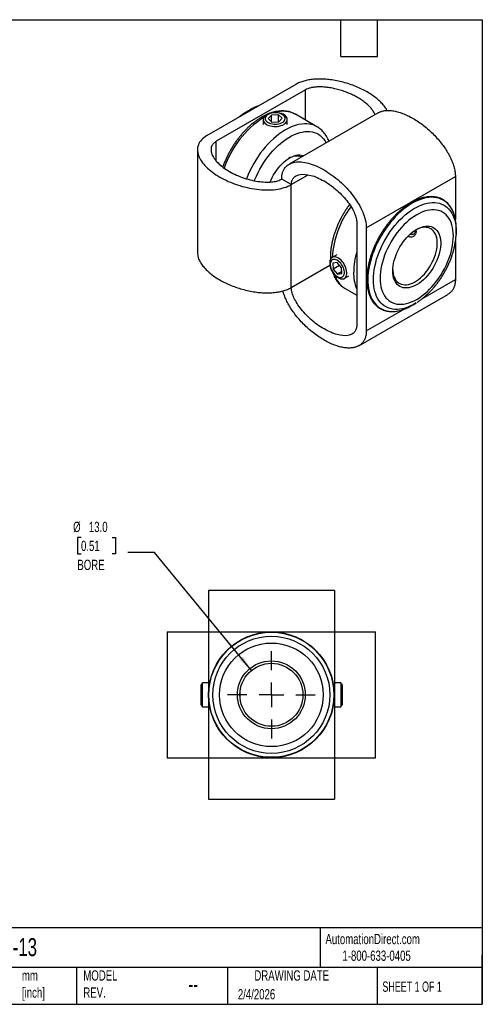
# Model space of a CAD drawing. Header units: millimetres. Extents: x 6 to 273, y 6 to 210.
# Tile 2 of 2: x 178 to 273, y 6 to 210. Entities that reach past the tile are written whole.
import ezdxf

# ---------------------------------------------------------------- set-up
doc = ezdxf.new("R2010")
doc.units = ezdxf.units.MM
doc.linetypes.add('SLD-Center', pattern=[19.05, 15.24, -1.27, 1.27, -1.27])
doc.linetypes.add('SLD-Solid', pattern=[0])
doc.layers.add('CENTER', color=40, linetype='SLD-Center')
doc.layers.add('DIMENSIONS', color=140, linetype='SLD-Solid', lineweight=25)
doc.layers.add('TEXT', color=140, linetype='SLD-Solid', lineweight=25)
doc.styles.add('SLDTEXTSTYLE0', font='TXT', dxfattribs={"width": 0.7})
doc.styles.add('SLDTEXTSTYLE1', font='TXT', dxfattribs={"width": 0.65})
doc.dimstyles.new('SLDDIMSTYLE3', dxfattribs={"dimtxt": 2.158008, "dimasz": 3.302, "dimexe": 0, "dimexo": 0.0625, "dimgap": 0.539502, "dimtad": 0, "dimtih": 1, "dimtoh": 1, "dimdec": 1, "dimrnd": 1e-09, "dimzin": 4, "dimdsep": 46, "dimtxsty": 'SLDTEXTSTYLE0', "dimsah": 1, "dimcen": 0, "dimadec": 0, "dimazin": 1, "dimtfac": 1, "dimtdec": 1, "dimtofl": 0, "dimtmove": 0, "dimatfit": 3, "dimfxl": 0, "dimfrac": 2, "dimtolj": 1, "dimtzin": 12, "dimarcsym": 0})

# ---------------------------------------------------------------- blocks, each defined once
blk = doc.blocks.new('_D_3')
at = {"layer": 'DIMENSIONS'}
for p, q in [((190.25, 102.72), (189.52, 102.72)), ((189.52, 102.72), (189.52, 99.29)), ((196.66, 102.72), (197.39, 102.72)), ((197.39, 102.72), (197.39, 99.29)), ((205.44, 99.58), (199.88, 99.58)), ((225.41, 75.24), (205.44, 99.58)), ((189.52, 99.29), (190.25, 99.29)), ((197.39, 99.29), (196.66, 99.29))]:
    blk.add_line(p, q, dxfattribs=at)
blk.add_solid([(225.41, 75.24), (223.71, 78.12), (222.92, 77.47)], dxfattribs=at)
at = {"layer": 'DIMENSIONS', "char_height": 2.117, "attachment_point": 1, "style": 'SLDTEXTSTYLE0'}
for s, insert in [('%%c', (188.62, 105.93)), ('13.0', (191.88, 105.93)), ('0.51', (190.25, 102.02)), ('BORE', (189.5, 98.1))]:
    blk.add_mtext(s, dxfattribs=dict(at, insert=insert))
blk = doc.blocks.new('SW_CENTERMARKSYMBOL_1')
at = {"layer": 'CENTER', "color": 0}
for p, q in [((0, 5.08), (0, 9.04)), ((0, 0), (0, 2.54)), ((-5.08, 0), (-9.04, 0)), ((0, 0), (-2.54, 0)), ((0, 0), (0, -2.54)), ((0, 0), (2.54, 0)), ((5.08, 0), (9.04, 0)), ((0, -5.08), (0, -9.04))]:
    blk.add_line(p, q, dxfattribs=at)

msp = doc.modelspace()

# ---------------------------------------------------------------- linework, layer by layer
for p, q in [((234.56, 196.2), (216.17, 185.59)), ((236.54, 195.06), (218.15, 184.45)), ((236.54, 188.84), (236.54, 195.06)), ((224.79, 190.76), (224.25, 190.42)), ((229.54, 189.87), (228.87, 189.13)), ((228.87, 189.13), (229.65, 188.43)), ((230.98, 189.91), (229.54, 189.87)), ((229.54, 188.53), (229.54, 189.87)), ((231.76, 189.21), (230.98, 189.91)), ((230.98, 188.46), (230.98, 189.91)), ((231.09, 188.47), (231.76, 189.21)), ((251.58, 190.34), (233.19, 179.73)), ((234.46, 190.04), (234.48, 190.03)), ((238.93, 187.46), (234.48, 190.03)), ((227.81, 188.96), (227.81, 187.94)), ((229.65, 188.43), (231.09, 188.47)), ((232.81, 187.94), (232.81, 188.96)), ((218.15, 180.39), (218.15, 184.45)), ((214.28, 182.72), (214.28, 161.49)), ((233.64, 175.51), (237.15, 177.53)), ((249.12, 166.57), (267.51, 177.18)), ((267.51, 177.18), (267.51, 168.34)), ((233.64, 175.51), (231.66, 176.65)), ((233.64, 154.28), (233.64, 175.51)), ((247.14, 167.71), (247.14, 146.48)), ((249.12, 166.57), (249.12, 145.34)), ((258.19, 165.31), (258.29, 165.25)), ((267.66, 165.73), (267.65, 165.18)), ((267.66, 165.37), (267.68, 166)), ((267.51, 163.76), (267.51, 155.95)), ((243.01, 161.02), (242.07, 160.48)), ((233.64, 154.28), (241.6, 158.87)), ((243.11, 159.41), (242.24, 159.29)), ((242.24, 159.29), (242.27, 158.09)), ((243.58, 158.85), (242.27, 158.09)), ((244.01, 158.34), (243.11, 159.41)), ((242.27, 158.09), (243.17, 157.02)), ((244.03, 157.51), (243.17, 157.02)), ((243.17, 157.02), (244.04, 157.14)), ((244.04, 157.14), (244.01, 158.34)), ((244.57, 156.15), (245.51, 156.69)), ((260.74, 152.04), (267.51, 155.95)), ((244.74, 154.08), (247.14, 152.7)), ((247.59, 142.26), (265.97, 152.87)), ((258.89, 150.78), (259.43, 151.11)), ((249.12, 145.34), (256.78, 149.76)), ((242.53, 91.72), (216.53, 91.72)), ((208.03, 83.22), (208.03, 57.22)), ((216.53, 83.22), (216.53, 57.22)), ((216.53, 83.22), (242.53, 83.22)), ((242.53, 83.22), (242.53, 57.22)), ((251.03, 57.22), (251.03, 83.22)), ((215.33, 72.72), (215.07, 72.27)), ((215.07, 68.16), (215.07, 72.27)), ((216.53, 72.72), (215.33, 72.72)), ((215.33, 67.72), (215.33, 72.72)), ((243.89, 72.72), (242.53, 72.72)), ((244.15, 72.27), (243.89, 72.72)), ((243.89, 72.72), (243.89, 67.72)), ((244.15, 72.27), (244.15, 68.16)), ((223.07, 69.48), (223.07, 70.96)), ((215.07, 68.16), (215.33, 67.72)), ((215.33, 67.72), (216.53, 67.72)), ((242.53, 67.72), (243.89, 67.72)), ((243.89, 67.72), (244.15, 68.16)), ((216.53, 57.22), (242.53, 57.22)), ((216.53, 48.72), (242.53, 48.72))]:
    msp.add_line(p, q)
at = {"flags": 128}
for points in [[(230.2, 190.4), (229.83, 190.38), (229.47, 190.32), (229.13, 190.23), (228.82, 190.12), (228.53, 189.97), (228.29, 189.81), (228.1, 189.63), (227.95, 189.43), (227.85, 189.22), (227.81, 189.01), (227.83, 188.79), (227.9, 188.58), (228.03, 188.37), (228.2, 188.18), (228.43, 188.01), (228.69, 187.86), (229, 187.73), (229.33, 187.63), (229.68, 187.56), (230.05, 187.53), (230.42, 187.52), (230.79, 187.54), (231.15, 187.6), (231.5, 187.69), (231.81, 187.8), (232.09, 187.95), (232.33, 188.11), (232.53, 188.29), (232.68, 188.49), (232.77, 188.7), (232.81, 188.92), (232.8, 189.13), (232.72, 189.34), (232.6, 189.55), (232.42, 189.74), (232.2, 189.91), (231.93, 190.06), (231.63, 190.19), (231.3, 190.29), (230.95, 190.36), (230.58, 190.4), (230.2, 190.4)], [(230.22, 190.36), (229.89, 190.33), (229.56, 190.27), (229.26, 190.19), (228.98, 190.07), (228.74, 189.93), (228.55, 189.77), (228.4, 189.6), (228.3, 189.41), (228.26, 189.22), (228.27, 189.02), (228.35, 188.83), (228.47, 188.65), (228.64, 188.48), (228.86, 188.33), (229.12, 188.2), (229.42, 188.1), (229.73, 188.03), (230.06, 187.99), (230.4, 187.98), (230.74, 188.01), (231.06, 188.07), (231.37, 188.15), (231.65, 188.27), (231.88, 188.41), (232.08, 188.57), (232.23, 188.74), (232.33, 188.93), (232.37, 189.12), (232.35, 189.32), (232.28, 189.51), (232.16, 189.69), (231.98, 189.86), (231.76, 190.01), (231.5, 190.14), (231.21, 190.24), (230.89, 190.31), (230.56, 190.35), (230.22, 190.36)], [(238.93, 187.46), (238.77, 187.55), (238.33, 187.75), (237.86, 187.9), (237.37, 188), (236.86, 188.06), (236.33, 188.06), (235.78, 188.02), (235.22, 187.92), (234.65, 187.78), (234.06, 187.59), (233.47, 187.35), (232.88, 187.06), (232.29, 186.73), (231.69, 186.35), (231.1, 185.93), (230.51, 185.47), (229.94, 184.97), (229.37, 184.44), (228.81, 183.87), (228.27, 183.26), (227.75, 182.63), (227.25, 181.97), (226.77, 181.29), (226.31, 180.58), (225.88, 179.86), (225.48, 179.12), (225.1, 178.37), (224.76, 177.61), (224.45, 176.85), (224.4, 176.72)], [(226.04, 176.3), (226.13, 176.54), (226.43, 177.26), (226.77, 177.98), (227.14, 178.68), (227.53, 179.37), (227.96, 180.05), (228.4, 180.71), (228.87, 181.34), (229.36, 181.95), (229.86, 182.52), (230.39, 183.07), (230.92, 183.59), (231.47, 184.06), (232.02, 184.5), (232.58, 184.9), (233.14, 185.26), (233.71, 185.58), (234.27, 185.85), (234.82, 186.07), (235.37, 186.24), (235.91, 186.37), (236.44, 186.45), (236.96, 186.48), (237.45, 186.46), (237.93, 186.39), (238.39, 186.28), (238.82, 186.11), (239.23, 185.9), (239.61, 185.64), (239.97, 185.34), (240.29, 184.99), (240.58, 184.6), (240.84, 184.17), (240.85, 184.14)], [(229.3, 176.06), (229.47, 176.47), (229.72, 177), (230, 177.52), (230.3, 178.03), (230.63, 178.52), (230.98, 178.98), (231.36, 179.42), (231.74, 179.82), (232.14, 180.19), (232.55, 180.53), (232.97, 180.82), (233.39, 181.08), (233.81, 181.28), (234.22, 181.45), (234.62, 181.56), (235.02, 181.63), (235.4, 181.64), (235.76, 181.61), (236.1, 181.53), (236.22, 181.49)], [(267.17, 169.56), (267.16, 169.6), (266.94, 170.11), (266.69, 170.58), (266.41, 171.02), (266.09, 171.41), (265.74, 171.76), (265.37, 172.06), (264.96, 172.32), (264.52, 172.54), (264.06, 172.7), (263.58, 172.81), (263.08, 172.88), (262.55, 172.9), (262.02, 172.87), (261.46, 172.78), (260.9, 172.65), (260.32, 172.47), (259.74, 172.25), (259.15, 171.97), (258.56, 171.66)], [(258.56, 171.66), (257.97, 171.29), (257.38, 170.89), (256.8, 170.44), (256.22, 169.95), (255.65, 169.43), (255.1, 168.87), (254.56, 168.28), (254.04, 167.66), (253.53, 167.01), (253.05, 166.34), (252.59, 165.65), (252.16, 164.93), (251.75, 164.21), (251.37, 163.46), (251.02, 162.71), (250.71, 161.95), (250.42, 161.19), (250.17, 160.43), (249.96, 159.67), (249.78, 158.91), (249.63, 158.17), (249.53, 157.44), (249.46, 156.72), (249.43, 156.02), (249.44, 155.35), (249.49, 154.69), (249.58, 154.07), (249.7, 153.47), (249.86, 152.91), (250.06, 152.38), (250.29, 151.88), (250.56, 151.43), (250.86, 151.02), (251.19, 150.65), (251.56, 150.32), (251.95, 150.04), (252.37, 149.8), (252.82, 149.61), (253.29, 149.47), (253.78, 149.38), (254.3, 149.34), (254.83, 149.35), (255.38, 149.41), (255.66, 149.45)], [(259.43, 151.11), (259.41, 151.1), (258.83, 150.77), (258.26, 150.48), (257.7, 150.25), (257.14, 150.05), (256.59, 149.91), (256.05, 149.82), (255.52, 149.77), (255.01, 149.77), (254.52, 149.83), (254.05, 149.93), (253.6, 150.08), (253.18, 150.27), (252.78, 150.52), (252.42, 150.81), (252.08, 151.15), (251.77, 151.52), (251.5, 151.94), (251.25, 152.4), (251.05, 152.9), (250.88, 153.43), (250.75, 154), (250.65, 154.59), (250.6, 155.21), (250.58, 155.86), (250.6, 156.53), (250.65, 157.22), (250.75, 157.93), (250.88, 158.64), (251.05, 159.37), (251.25, 160.1), (251.5, 160.84), (251.77, 161.58), (252.08, 162.31), (252.42, 163.04), (252.78, 163.75), (253.18, 164.46), (253.6, 165.14), (254.05, 165.81), (254.52, 166.46), (255.01, 167.07), (255.52, 167.67), (256.05, 168.23), (256.59, 168.75), (257.14, 169.25), (257.7, 169.7), (258.26, 170.12), (258.83, 170.49), (259.41, 170.82), (259.97, 171.1), (260.54, 171.34), (261.1, 171.53), (261.65, 171.68), (262.19, 171.77), (262.72, 171.82), (263.23, 171.81), (263.72, 171.76), (264.19, 171.66), (264.64, 171.51), (265.06, 171.31), (265.46, 171.07), (265.82, 170.78), (266.16, 170.44), (266.47, 170.06), (266.74, 169.64), (266.98, 169.19), (267.19, 168.69), (267.36, 168.16), (267.49, 167.59), (267.59, 167), (267.64, 166.37), (267.66, 165.73), (267.66, 165.73)], [(251.96, 156.2), (251.98, 155.59), (252.03, 155), (252.13, 154.44), (252.26, 153.92), (252.43, 153.42), (252.64, 152.97), (252.88, 152.55), (253.16, 152.17), (253.46, 151.84), (253.8, 151.55), (254.17, 151.31), (254.57, 151.11), (254.99, 150.96), (255.43, 150.86), (255.89, 150.81), (256.38, 150.81), (256.87, 150.86), (257.39, 150.96), (257.91, 151.11), (258.44, 151.3), (258.98, 151.55), (259.52, 151.83), (260.06, 152.17), (260.59, 152.54), (261.12, 152.96), (261.65, 153.42), (262.16, 153.91), (262.66, 154.44), (263.14, 154.99), (263.6, 155.58), (264.05, 156.19), (264.47, 156.82), (264.86, 157.48), (265.23, 158.15), (265.57, 158.83), (265.88, 159.52), (266.15, 160.21), (266.39, 160.91), (266.6, 161.6), (266.77, 162.29), (266.9, 162.97), (267, 163.64), (267.06, 164.3), (267.08, 164.93), (267.06, 165.54), (267, 166.13), (266.9, 166.69), (266.77, 167.21), (266.6, 167.7), (266.39, 168.16), (266.15, 168.58), (265.88, 168.96), (265.57, 169.29), (265.23, 169.58), (264.86, 169.82), (264.47, 170.02), (264.05, 170.17), (263.6, 170.27), (263.14, 170.32), (262.66, 170.32), (262.16, 170.27), (261.65, 170.17), (261.12, 170.02), (260.59, 169.83), (260.06, 169.58), (259.52, 169.3), (258.98, 168.96), (258.44, 168.59), (257.91, 168.17), (257.39, 167.71), (256.87, 167.22), (256.38, 166.69), (255.89, 166.14), (255.43, 165.55), (254.99, 164.94), (254.57, 164.3), (254.17, 163.65), (253.8, 162.98), (253.46, 162.3), (253.16, 161.61), (252.88, 160.92), (252.64, 160.22), (252.43, 159.53), (252.26, 158.84), (252.13, 158.16), (252.03, 157.49), (251.98, 156.83), (251.96, 156.2)], [(254.57, 157.71), (254.59, 158.22), (254.64, 158.76), (254.74, 159.31), (254.87, 159.87), (255.04, 160.43), (255.25, 161), (255.49, 161.56), (255.76, 162.11), (256.06, 162.65), (256.38, 163.18), (256.73, 163.68), (257.11, 164.16), (257.5, 164.62), (257.9, 165.04), (258.32, 165.42), (258.75, 165.77), (259.19, 166.08), (259.63, 166.34), (260.06, 166.56), (260.5, 166.73), (260.92, 166.86), (261.33, 166.93), (261.73, 166.95), (262.12, 166.93), (262.48, 166.85), (262.82, 166.73), (263.13, 166.56), (263.42, 166.34), (263.67, 166.07), (263.89, 165.76), (264.08, 165.42), (264.23, 165.03), (264.35, 164.61), (264.42, 164.15), (264.46, 163.67), (264.46, 163.17), (264.42, 162.64), (264.35, 162.1), (264.23, 161.54), (264.08, 160.98), (263.89, 160.42), (263.67, 159.85), (263.42, 159.29), (263.13, 158.75), (262.82, 158.21), (262.48, 157.7), (262.12, 157.2), (261.73, 156.74), (261.33, 156.3), (260.92, 155.89), (260.5, 155.53), (260.06, 155.2), (259.63, 154.91), (259.19, 154.67), (258.75, 154.48), (258.32, 154.33), (257.9, 154.23), (257.5, 154.18), (257.11, 154.18), (256.73, 154.23), (256.38, 154.33), (256.06, 154.48), (255.76, 154.68), (255.49, 154.92), (255.25, 155.21), (255.04, 155.54), (254.87, 155.9), (254.74, 156.31), (254.64, 156.75), (254.59, 157.21), (254.57, 157.71)], [(254.57, 157.92), (254.59, 157.64), (254.64, 157.2), (254.74, 156.78), (254.87, 156.4), (255.04, 156.05), (255.24, 155.74), (255.47, 155.48), (255.73, 155.26), (256.03, 155.08), (256.34, 154.95), (256.69, 154.87), (257.05, 154.84), (257.43, 154.85), (257.82, 154.92), (258.23, 155.03), (258.64, 155.19), (259.06, 155.4), (259.48, 155.65), (259.89, 155.95), (260.3, 156.28), (260.7, 156.66), (261.09, 157.06), (261.46, 157.5), (261.81, 157.96), (262.14, 158.45), (262.45, 158.96), (262.73, 159.48), (262.98, 160.01), (263.19, 160.55), (263.38, 161.09), (263.53, 161.63), (263.64, 162.16), (263.72, 162.67), (263.75, 163.18), (263.75, 163.66), (263.72, 164.12), (263.64, 164.55), (263.53, 164.95), (263.38, 165.32), (263.19, 165.64), (262.98, 165.93), (262.73, 166.18), (262.45, 166.38), (262.14, 166.53), (261.81, 166.63), (261.46, 166.69), (261.09, 166.7), (260.7, 166.66), (260.3, 166.57), (259.89, 166.43), (259.48, 166.25), (259.34, 166.17)], [(259.28, 166.14), (259.27, 165.92), (259.22, 165.7), (259.14, 165.52), (259.02, 165.37), (258.86, 165.27), (258.69, 165.23), (258.49, 165.23), (258.27, 165.28), (258.2, 165.31)], [(242.49, 157), (242.73, 156.74), (242.99, 156.51), (243.25, 156.32), (243.51, 156.18), (243.77, 156.09), (244.02, 156.04), (244.26, 156.05), (244.47, 156.1), (244.66, 156.21), (244.82, 156.36), (244.94, 156.56), (245.03, 156.8), (245.08, 157.07), (245.09, 157.36), (245.06, 157.68), (244.99, 158.02), (244.89, 158.36), (244.75, 158.7), (244.58, 159.03), (244.38, 159.34), (244.16, 159.64), (243.92, 159.9), (243.66, 160.13), (243.4, 160.32), (243.13, 160.46), (242.87, 160.55), (242.62, 160.6), (242.39, 160.59), (242.18, 160.54), (241.99, 160.43), (241.83, 160.28), (241.71, 160.08), (241.62, 159.84), (241.57, 159.57), (241.56, 159.27), (241.58, 158.95), (241.65, 158.62), (241.76, 158.28), (241.9, 157.94), (242.07, 157.61), (242.27, 157.29), (242.49, 157)], [(242.46, 157.13), (242.68, 156.89), (242.91, 156.69), (243.15, 156.53), (243.39, 156.42), (243.62, 156.35), (243.84, 156.34), (244.04, 156.38), (244.22, 156.46), (244.36, 156.6), (244.47, 156.78), (244.55, 157), (244.59, 157.25), (244.59, 157.52), (244.55, 157.82), (244.47, 158.13), (244.35, 158.44), (244.21, 158.74), (244.03, 159.03), (243.83, 159.3), (243.61, 159.54), (243.37, 159.74), (243.13, 159.9), (242.9, 160.01), (242.66, 160.07), (242.44, 160.09), (242.24, 160.05), (242.07, 159.96), (241.92, 159.83), (241.81, 159.65), (241.73, 159.43), (241.69, 159.18), (241.69, 158.9), (241.73, 158.61), (241.81, 158.3), (241.93, 157.99), (242.08, 157.69), (242.25, 157.4), (242.46, 157.13)]]:
    msp.add_lwpolyline(points, dxfattribs=at)
for radius in [12.97, 12.9, 12.08, 10.69, 7, 6.5]:
    msp.add_circle((229.53, 70.22), radius)
for centre, radius, start, end in [((230.3, 182.12), 10.24, 109.3712, 120.3654), ((238.79, 172.53), 20.03, 122.9423, 161.4424), ((231.37, 178.99), 13.47, 121.9213, 128.7631), ((232.26, 178.73), 14.16, 120.2636, 129.0302), ((231.98, 185.33), 5.32, 62.3113, 107.5544), ((234.73, 178.29), 3.09, 71.1197, 121.9108), ((261.75, 159.14), 19.73, 143.1459, 176.1107), ((258.1, 166.46), 9.59, 357.2283, 18.8409), ((262.22, 157.28), 15.71, 163.6239, 179.337), ((247.44, 158.47), 5.15, 196.9249, 238.3921), ((255.52, 157.28), 9.02, 178.8444, 201.6886), ((253.57, 159.14), 9.91, 282.208, 302.4644)]:
    msp.add_arc(centre, radius, start, end)
for points, knots in [([(253.4, 190.8), (253.37, 190.87), (253.22, 191.2), (252.79, 191.78), (252.12, 192.54), (251.3, 193.28), (250.36, 193.98), (249.31, 194.64), (248.17, 195.24), (246.96, 195.79), (245.68, 196.26), (244.37, 196.65), (243.03, 196.96), (241.74, 197.17), (240.52, 197.28), (239.39, 197.31), (238.29, 197.26), (237.24, 197.13), (236.24, 196.91), (235.33, 196.61), (234.81, 196.34), (234.56, 196.2)], [0, 0, 0, 0, 0.014262, 0.0733806, 0.1341378, 0.1962308, 0.2592545, 0.3227559, 0.3862573, 0.4492809, 0.511374, 0.5721312, 0.6312498, 0.6885279, 0.7361281, 0.7823744, 0.8273778, 0.8713921, 0.9146602, 0.957448, 1, 1, 1, 1]), ([(250.91, 189.95), (250.83, 190.13), (250.66, 190.52), (250.24, 191.12), (249.69, 191.74), (249.01, 192.35), (248.22, 192.94), (247.33, 193.5), (246.37, 194.01), (245.35, 194.46), (244.29, 194.85), (243.21, 195.18), (242.14, 195.42), (241.1, 195.59), (240.12, 195.68), (239.2, 195.69), (238.38, 195.63), (237.66, 195.5), (237.03, 195.31), (236.7, 195.14), (236.54, 195.06)], [0, 0, 0, 0, 0.049244, 0.108934, 0.171794, 0.23714, 0.304169, 0.372048, 0.439928, 0.506957, 0.572303, 0.635163, 0.694853, 0.750764, 0.80241, 0.849547, 0.89221, 0.930809, 0.966272, 1, 1, 1, 1]), ([(228.48, 189.92), (228.47, 189.92), (228.28, 189.84), (227.88, 189.63), (227.3, 189.3), (226.73, 188.93), (226.16, 188.53), (225.6, 188.08), (225.04, 187.6), (224.5, 187.09), (223.97, 186.55), (223.46, 185.98), (222.97, 185.39), (222.49, 184.77), (222.03, 184.13), (221.6, 183.46), (221.19, 182.79), (220.8, 182.09), (220.44, 181.39), (220.11, 180.67), (219.8, 179.95), (219.6, 179.44), (219.51, 179.17), (219.5, 179.14)], [0, 0, 0, 0, 0.001466, 0.053849, 0.106297, 0.158759, 0.2112, 0.263604, 0.315959, 0.368265, 0.420521, 0.472732, 0.524903, 0.57704, 0.629151, 0.681244, 0.733327, 0.785408, 0.837494, 0.889593, 0.941711, 0.993859, 1, 1, 1, 1]), ([(224.25, 190.42), (224.15, 190.36), (223.86, 190.18), (223.42, 189.87), (223.08, 189.61), (222.93, 189.49)], [0, 0, 0, 0, 0.2185518, 0.6576828, 1, 1, 1, 1]), ([(234.45, 190.04), (234.39, 190.08), (234.18, 190.2), (233.81, 190.36), (233.34, 190.52), (232.86, 190.63), (232.35, 190.7), (231.83, 190.72), (231.3, 190.7), (230.75, 190.64), (230.19, 190.52), (229.77, 190.42), (229.55, 190.34), (229.51, 190.33)], [0, 0, 0, 0, 0.047124, 0.148512, 0.249961, 0.351793, 0.454285, 0.557635, 0.661948, 0.767233, 0.873411, 0.980346, 1, 1, 1, 1]), ([(251.58, 190.33), (251.75, 190.42), (252.12, 190.61), (252.8, 190.78), (253.62, 190.84), (254.56, 190.77), (255.56, 190.56), (256.6, 190.22), (257.68, 189.76), (258.77, 189.18), (259.87, 188.5), (260.95, 187.71), (261.99, 186.85), (262.99, 185.9), (263.93, 184.89), (264.75, 183.88), (265.46, 182.89), (266.05, 181.92), (266.56, 180.94), (266.97, 179.96), (267.27, 179), (267.47, 178.05), (267.49, 177.47), (267.51, 177.18)], [0, 0, 0, 0, 0.035689, 0.077777, 0.128421, 0.180693, 0.234414, 0.289316, 0.345041, 0.401188, 0.457336, 0.51306, 0.567962, 0.621683, 0.673955, 0.7246, 0.766687, 0.807578, 0.847369, 0.886286, 0.924544, 0.962376, 1, 1, 1, 1]), ([(241.39, 184.46), (241.39, 184.46), (241.33, 184.65), (241.17, 184.99), (240.91, 185.49), (240.61, 185.94), (240.28, 186.36), (239.92, 186.73), (239.53, 187.06), (239.2, 187.31), (238.99, 187.42), (238.92, 187.46)], [0, 0, 0, 0, 0.000836, 0.13996, 0.277758, 0.413996, 0.548558, 0.681475, 0.812935, 0.943261, 1, 1, 1, 1]), ([(216.17, 185.59), (215.74, 185.34), (215.38, 185.06), (214.81, 184.43), (214.6, 184.1), (214.19, 183.04), (214.22, 182.27), (214.8, 180.71), (215.34, 179.93), (216.84, 178.43), (217.8, 177.71), (219.99, 176.44), (221.23, 175.89), (223.83, 175.03), (225.19, 174.71), (227.88, 174.38), (229.21, 174.36), (231.05, 174.6), (231.63, 174.72), (232.71, 175.05), (233.21, 175.26), (233.64, 175.51)], [0, 0, 0, 0, 0.19635, 0.19635, 0.392699, 0.392699, 0.785398, 0.785398, 1.178097, 1.178097, 1.570796, 1.570796, 1.963495, 1.963495, 2.356194, 2.356194, 2.748894, 2.748894, 2.945243, 2.945243, 3.141593, 3.141593, 3.141593, 3.141593]), ([(218.15, 184.45), (217.92, 184.31), (217.73, 184.16), (217.41, 183.81), (217.28, 183.62), (217.11, 183.17), (217.07, 182.93), (217.08, 182.4), (217.14, 182.12), (217.47, 181.24), (217.9, 180.61), (219.14, 179.36), (219.94, 178.76), (221.8, 177.68), (222.85, 177.22), (225, 176.5), (226.1, 176.25), (227.63, 176.07), (228.12, 176.03), (229.03, 176.03), (229.45, 176.05), (230.22, 176.15), (230.56, 176.22), (231.16, 176.41), (231.43, 176.52), (231.66, 176.65)], [0, 0, 0, 0, 0.19635, 0.19635, 0.392699, 0.392699, 0.589049, 0.589049, 0.785398, 0.785398, 1.178097, 1.178097, 1.570796, 1.570796, 1.963495, 1.963495, 2.356194, 2.356194, 2.552544, 2.552544, 2.748894, 2.748894, 2.945243, 2.945243, 3.141593, 3.141593, 3.141593, 3.141593]), ([(231.66, 176.65), (231.66, 177.14), (231.72, 177.6), (231.98, 178.41), (232.16, 178.76), (232.88, 179.64), (233.56, 180), (235.19, 180.28), (236.14, 180.2), (238.19, 179.65), (239.29, 179.18), (241.49, 177.92), (242.58, 177.12), (244.63, 175.3), (245.59, 174.28), (247.22, 172.11), (247.9, 170.97), (248.62, 169.26), (248.8, 168.69), (249.06, 167.59), (249.12, 167.06), (249.12, 166.57)], [0, 0, 0, 0, 0.19635, 0.19635, 0.392699, 0.392699, 0.785398, 0.785398, 1.178097, 1.178097, 1.570796, 1.570796, 1.963495, 1.963495, 2.356194, 2.356194, 2.748894, 2.748894, 2.945243, 2.945243, 3.141593, 3.141593, 3.141593, 3.141593]), ([(233.64, 175.51), (233.64, 175.77), (233.67, 176.02), (233.81, 176.47), (233.92, 176.68), (234.22, 177.04), (234.41, 177.2), (234.87, 177.45), (235.14, 177.55), (236.07, 177.7), (236.84, 177.65), (238.53, 177.2), (239.46, 176.8), (241.32, 175.73), (242.25, 175.05), (243.94, 173.55), (244.71, 172.72), (245.63, 171.49), (245.91, 171.08), (246.37, 170.3), (246.56, 169.92), (246.86, 169.21), (246.97, 168.87), (247.11, 168.26), (247.14, 167.97), (247.14, 167.71)], [0, 0, 0, 0, 0.19635, 0.19635, 0.392699, 0.392699, 0.589049, 0.589049, 0.785398, 0.785398, 1.178097, 1.178097, 1.570796, 1.570796, 1.963495, 1.963495, 2.356194, 2.356194, 2.552544, 2.552544, 2.748894, 2.748894, 2.945243, 2.945243, 3.141593, 3.141593, 3.141593, 3.141593]), ([(267.16, 169.59), (267.15, 169.64), (267.07, 169.87), (266.9, 170.23), (266.66, 170.69), (266.38, 171.11), (266.08, 171.49), (265.74, 171.83), (265.38, 172.13), (264.99, 172.39), (264.58, 172.6), (264.14, 172.78), (263.69, 172.91), (263.21, 172.99), (262.72, 173.03), (262.21, 173.03), (261.69, 172.98), (261.15, 172.89), (260.61, 172.76), (260.05, 172.58), (259.49, 172.35), (258.93, 172.09), (258.55, 171.88), (258.36, 171.77)], [0, 0, 0, 0, 0.014085, 0.063657, 0.113146, 0.16253, 0.21179, 0.26092, 0.309927, 0.358839, 0.407696, 0.456544, 0.505423, 0.554379, 0.603444, 0.652631, 0.70194, 0.751358, 0.800863, 0.850434, 0.90005, 0.949694, 1, 1, 1, 1]), ([(245.66, 171.42), (245.65, 171.39), (245.47, 171.16), (245.15, 170.71), (244.72, 170.04), (244.31, 169.36), (243.92, 168.67), (243.57, 167.97), (243.24, 167.25), (242.93, 166.53), (242.66, 165.8), (242.42, 165.07), (242.22, 164.34), (242.04, 163.61), (241.9, 162.89), (241.8, 162.18), (241.73, 161.48), (241.7, 160.93), (241.7, 160.49), (241.7, 160.24), (241.71, 160.08), (241.71, 160.04)], [0, 0, 0, 0, 0.006864, 0.068285, 0.129679, 0.191057, 0.252434, 0.31382, 0.375227, 0.436668, 0.498157, 0.559706, 0.62133, 0.683038, 0.744842, 0.806748, 0.868759, 0.93087, 0.954958, 0.988027, 1, 1, 1, 1]), ([(258.36, 171.77), (258.26, 171.72), (257.97, 171.55), (257.5, 171.24), (256.94, 170.83), (256.38, 170.39), (255.84, 169.92), (255.3, 169.41), (254.78, 168.87), (254.27, 168.31), (253.77, 167.71), (253.3, 167.1), (252.84, 166.46), (252.4, 165.8), (251.99, 165.12), (251.6, 164.43), (251.23, 163.73), (250.9, 163.02), (250.59, 162.3), (250.31, 161.58), (250.06, 160.85), (249.84, 160.13), (249.65, 159.41), (249.5, 158.69), (249.38, 157.99), (249.29, 157.3), (249.24, 156.62), (249.22, 155.96), (249.24, 155.31), (249.29, 154.69), (249.38, 154.1), (249.5, 153.53), (249.66, 152.98), (249.85, 152.47), (250.07, 151.99), (250.32, 151.55), (250.61, 151.14), (250.92, 150.77), (251.27, 150.44), (251.64, 150.15), (252.03, 149.91), (252.45, 149.7), (252.89, 149.54), (253.35, 149.42), (253.83, 149.35), (254.33, 149.32), (254.84, 149.33), (255.28, 149.38), (255.54, 149.43), (255.63, 149.45)], [0, 0, 0, 0, 0.011495, 0.03331, 0.055123, 0.076931, 0.098735, 0.120534, 0.142328, 0.164118, 0.185905, 0.207688, 0.229469, 0.251248, 0.273026, 0.294804, 0.316582, 0.338361, 0.360142, 0.381925, 0.403711, 0.425501, 0.447296, 0.469096, 0.490902, 0.512714, 0.534532, 0.556355, 0.578184, 0.600017, 0.621849, 0.643677, 0.665493, 0.687291, 0.70906, 0.730789, 0.75247, 0.774096, 0.795664, 0.817181, 0.83866, 0.860121, 0.881582, 0.903063, 0.924581, 0.94615, 0.967774, 0.98945, 1, 1, 1, 1]), ([(257.77, 164.89), (257.8, 164.87), (257.9, 164.81), (258.1, 164.76), (258.35, 164.73), (258.6, 164.76), (258.83, 164.84), (259.04, 164.97), (259.22, 165.16), (259.35, 165.39), (259.43, 165.64), (259.46, 165.91), (259.43, 166.1), (259.42, 166.2)], [0, 0, 0, 0, 0.034584, 0.128391, 0.2222172, 0.3174883, 0.4127744, 0.5127307, 0.6126751, 0.7135055, 0.8143116, 0.9056424, 1, 1, 1, 1]), ([(259.58, 151.22), (259.65, 151.26), (259.92, 151.42), (260.37, 151.75), (260.94, 152.19), (261.5, 152.67), (262.04, 153.19), (262.57, 153.73), (263.07, 154.3), (263.56, 154.89), (264.03, 155.51), (264.48, 156.15), (264.9, 156.81), (265.3, 157.49), (265.67, 158.18), (266.01, 158.88), (266.33, 159.59), (266.61, 160.31), (266.86, 161.03), (267.08, 161.76), (267.27, 162.48), (267.42, 163.21), (267.54, 163.93), (267.62, 164.58), (267.64, 164.99), (267.65, 165.17)], [0, 0, 0, 0, 0.016338, 0.061867, 0.107353, 0.152763, 0.198085, 0.243314, 0.288456, 0.333521, 0.378521, 0.423473, 0.468393, 0.513299, 0.558209, 0.603137, 0.648099, 0.693115, 0.738202, 0.783378, 0.82866, 0.87406, 0.91959, 0.965252, 1, 1, 1, 1]), ([(214.28, 161.49), (214.29, 161.3), (214.31, 160.89), (214.51, 160.21), (214.86, 159.47), (215.39, 158.7), (216.07, 157.93), (216.89, 157.2), (217.83, 156.5), (218.88, 155.84), (220.02, 155.23), (221.23, 154.69), (222.51, 154.22), (223.83, 153.83), (225.17, 153.52), (226.45, 153.31), (227.67, 153.2), (228.8, 153.17), (229.9, 153.22), (230.96, 153.35), (231.95, 153.57), (232.86, 153.87), (233.38, 154.14), (233.64, 154.28)], [0, 0, 0, 0, 0.035715, 0.077801, 0.128444, 0.180715, 0.234434, 0.289335, 0.345058, 0.401204, 0.45735, 0.513073, 0.567974, 0.621693, 0.673964, 0.724607, 0.766694, 0.807583, 0.847373, 0.886289, 0.924546, 0.962377, 1, 1, 1, 1]), ([(242.13, 157.52), (242.18, 157.38), (242.29, 157.05), (242.5, 156.57), (242.76, 156.07), (243.06, 155.62), (243.39, 155.2), (243.74, 154.82), (244.13, 154.49), (244.46, 154.24), (244.68, 154.13), (244.74, 154.09)], [0, 0, 0, 0, 0.0958865, 0.2216104, 0.3461467, 0.4692808, 0.5909021, 0.7110338, 0.8298397, 0.9476071, 1, 1, 1, 1]), ([(267.51, 155.95), (267.49, 155.67), (267.47, 155.12), (267.27, 154.41), (266.97, 153.79), (266.55, 153.29), (266.21, 152.99), (265.99, 152.89), (265.97, 152.88)], [0, 0, 0, 0, 0.190382, 0.38182, 0.575406, 0.77233, 0.973681, 1, 1, 1, 1]), ([(249.12, 145.34), (249.11, 145.06), (249.08, 144.51), (248.89, 143.79), (248.58, 143.18), (248.17, 142.67), (247.66, 142.28), (247.07, 142), (246.37, 141.82), (245.54, 141.76), (244.6, 141.83), (243.61, 142.04), (242.56, 142.38), (241.48, 142.84), (240.39, 143.42), (239.3, 144.1), (238.22, 144.89), (237.17, 145.75), (236.17, 146.7), (235.24, 147.71), (234.41, 148.72), (233.71, 149.71), (233.12, 150.68), (232.61, 151.66), (232.19, 152.63), (232.01, 153.27), (231.91, 153.58)], [0, 0, 0, 0, 0.033557, 0.067301, 0.101423, 0.136133, 0.171624, 0.208095, 0.245633, 0.290804, 0.337426, 0.385341, 0.434309, 0.48401, 0.534089, 0.584168, 0.633869, 0.682837, 0.730752, 0.777374, 0.822545, 0.860083, 0.896554, 0.932045, 0.966755, 1, 1, 1, 1]), ([(247.14, 146.48), (247.14, 146.22), (247.11, 145.97), (246.97, 145.52), (246.86, 145.31), (246.56, 144.94), (246.37, 144.78), (245.91, 144.53), (245.63, 144.44), (244.71, 144.28), (243.94, 144.34), (242.25, 144.79), (241.32, 145.19), (239.46, 146.26), (238.53, 146.94), (236.84, 148.44), (236.07, 149.27), (235.14, 150.5), (234.87, 150.9), (234.41, 151.69), (234.22, 152.07), (233.92, 152.78), (233.81, 153.11), (233.67, 153.73), (233.64, 154.01), (233.64, 154.28)], [0, 0, 0, 0, 0.19635, 0.19635, 0.392699, 0.392699, 0.589049, 0.589049, 0.785398, 0.785398, 1.178097, 1.178097, 1.570796, 1.570796, 1.963495, 1.963495, 2.356194, 2.356194, 2.552544, 2.552544, 2.748894, 2.748894, 2.945243, 2.945243, 3.141593, 3.141593, 3.141593, 3.141593]), ([(216.53, 91.72), (216.53, 91.72), (216.53, 91.52), (216.53, 90.74), (216.53, 90.16), (216.53, 88.67), (216.53, 87.75), (216.53, 86.16), (216.53, 85.6), (216.53, 84.43), (216.53, 83.82), (216.53, 83.22)], [1.570796, 1.570796, 1.570796, 1.570796, 1.963495, 1.963495, 2.356194, 2.356194, 2.748894, 2.748894, 2.945243, 2.945243, 3.141593, 3.141593, 3.141593, 3.141593]), ([(242.53, 91.72), (242.53, 91.72), (242.53, 91.52), (242.53, 90.74), (242.53, 90.16), (242.53, 88.67), (242.53, 87.75), (242.53, 86.16), (242.53, 85.6), (242.53, 84.43), (242.53, 83.82), (242.53, 83.22)], [1.570796, 1.570796, 1.570796, 1.570796, 1.963495, 1.963495, 2.356194, 2.356194, 2.748894, 2.748894, 2.945243, 2.945243, 3.141593, 3.141593, 3.141593, 3.141593]), ([(208.03, 83.22), (208.03, 83.22), (208.23, 83.22), (209.01, 83.22), (209.59, 83.22), (211.08, 83.22), (212, 83.22), (213.59, 83.22), (214.15, 83.22), (215.32, 83.22), (215.92, 83.22), (216.53, 83.22)], [1.570796, 1.570796, 1.570796, 1.570796, 1.963495, 1.963495, 2.356194, 2.356194, 2.748894, 2.748894, 2.945243, 2.945243, 3.141593, 3.141593, 3.141593, 3.141593]), ([(242.53, 83.22), (243.14, 83.22), (243.74, 83.22), (244.91, 83.22), (245.47, 83.22), (247.06, 83.22), (247.98, 83.22), (249.47, 83.22), (250.05, 83.22), (250.83, 83.22), (251.03, 83.22), (251.03, 83.22)], [0, 0, 0, 0, 0.19635, 0.19635, 0.392699, 0.392699, 0.785398, 0.785398, 1.178097, 1.178097, 1.570796, 1.570796, 1.570796, 1.570796]), ([(208.03, 57.22), (208.03, 57.22), (208.23, 57.22), (209.01, 57.22), (209.59, 57.22), (211.08, 57.22), (212, 57.22), (213.59, 57.22), (214.15, 57.22), (215.32, 57.22), (215.92, 57.22), (216.53, 57.22)], [1.570796, 1.570796, 1.570796, 1.570796, 1.963495, 1.963495, 2.356194, 2.356194, 2.748894, 2.748894, 2.945243, 2.945243, 3.141593, 3.141593, 3.141593, 3.141593]), ([(216.53, 57.22), (216.53, 56.61), (216.53, 56.01), (216.53, 54.84), (216.53, 54.28), (216.53, 52.69), (216.53, 51.77), (216.53, 50.28), (216.53, 49.7), (216.53, 48.92), (216.53, 48.72), (216.53, 48.72)], [0, 0, 0, 0, 0.19635, 0.19635, 0.392699, 0.392699, 0.785398, 0.785398, 1.178097, 1.178097, 1.570796, 1.570796, 1.570796, 1.570796]), ([(242.53, 57.22), (242.53, 56.61), (242.53, 56.01), (242.53, 54.84), (242.53, 54.28), (242.53, 52.69), (242.53, 51.77), (242.53, 50.28), (242.53, 49.7), (242.53, 48.92), (242.53, 48.72), (242.53, 48.72)], [0, 0, 0, 0, 0.19635, 0.19635, 0.392699, 0.392699, 0.785398, 0.785398, 1.178097, 1.178097, 1.570796, 1.570796, 1.570796, 1.570796]), ([(242.53, 57.22), (243.14, 57.22), (243.74, 57.22), (244.91, 57.22), (245.47, 57.22), (247.06, 57.22), (247.98, 57.22), (249.47, 57.22), (250.05, 57.22), (250.83, 57.22), (251.03, 57.22), (251.03, 57.22)], [0, 0, 0, 0, 0.19635, 0.19635, 0.392699, 0.392699, 0.785398, 0.785398, 1.178097, 1.178097, 1.570796, 1.570796, 1.570796, 1.570796])]:
    msp.add_open_spline(points, degree=3, knots=knots)
at = {"layer": 'TEXT'}
for p, q in [((6.35, 209.55), (273.05, 209.55)), ((243.84, 201.93), (243.84, 209.55)), ((251.46, 201.93), (251.46, 209.55)), ((273.05, 209.55), (273.05, 6.35)), ((243.84, 201.93), (251.46, 201.93)), ((273.05, 22.13), (6.35, 22.13)), ((239.58, 22.13), (239.58, 13.97)), ((273.05, 6.35), (273.05, 16.51)), ((273.05, 13.97), (6.35, 13.97)), ((189.3, 13.97), (189.3, 6.35)), ((220.47, 13.97), (220.47, 6.35)), ((251.35, 13.97), (251.35, 6.35)), ((6.35, 6.35), (273.05, 6.35))]:
    msp.add_line(p, q, dxfattribs=at)

# ---------------------------------------------------------------- block references
at = {"layer": 'CENTER'}
msp.add_blockref('SW_CENTERMARKSYMBOL_1', (229.53, 70.22), dxfattribs=at)

# ---------------------------------------------------------------- texts
at = {"layer": 'TEXT'}
for s, insert, char_height, attachment_point, style in [('AutomationDirect.com', (240.69, 20.88), 2.1167, 1, 'SLDTEXTSTYLE0'), ('SFC-48-12-13', (159.21, 20), 3.7042, 1, 'SLDTEXTSTYLE0'), ('1-800-633-0405', (244.19, 17.44), 2.1167, 1, 'SLDTEXTSTYLE0'), ('mm^J[inch]', (178.06, 13.36), 2.117, 1, 'SLDTEXTSTYLE0'), ('MODEL ^JREV.', (190.73, 13.36), 2.1167, 1, 'SLDTEXTSTYLE0'), ('DRAWING DATE', (233.73, 13.36), 2.1167, 2, 'SLDTEXTSTYLE0'), ('--', (212.43, 12.08), 3.175, 1, 'SLDTEXTSTYLE0'), ('SHEET 1 OF 1', (252.44, 11.05), 2.1167, 1, 'SLDTEXTSTYLE1'), ('2/4/2026', (222.61, 9.49), 2.117, 1, 'SLDTEXTSTYLE0')]:
    msp.add_mtext(s, dxfattribs=dict(at, insert=insert, char_height=char_height, attachment_point=attachment_point, style=style))

# ---------------------------------------------------------------- dimensions: what is measured, and where the dimension line sits
at = {"layer": 'DIMENSIONS'}
dim = msp.add_diameter_dim_2p(p1=(233.65, 65.19), p2=(225.41, 75.24), text='<>\\PBORE', dimstyle='SLDDIMSTYLE3', dxfattribs=at)
dim.commit()
dim.dimension.update_dxf_attribs({"geometry": '_D_3', "text_midpoint": (193.46, 100.7), "dimtype": 163})

doc.saveas('drawing.dxf')
